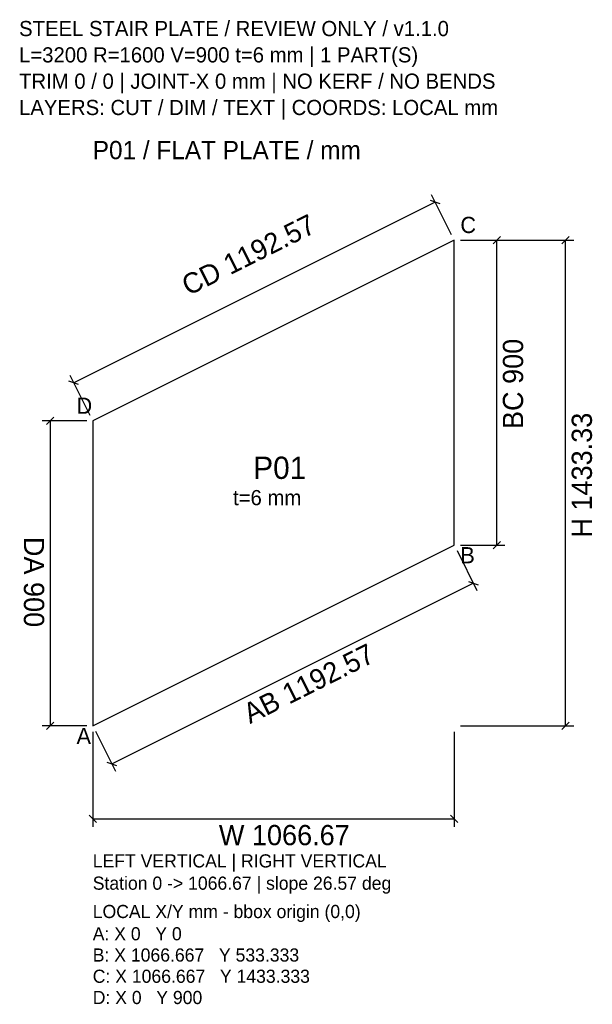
# Model space of a CAD drawing. Header units: millimetres. Extents: x 2 to 1691, y 9 to 2914.
import ezdxf

# ---------------------------------------------------------------- set-up
doc = ezdxf.new("R2010")
doc.units = ezdxf.units.MM
for name, color, linetype in [('CUT', 7, 'Continuous'), ('DIM', 4, 'Continuous'), ('TEXT', 2, 'Continuous')]:
    doc.layers.add(name, color=color, linetype=linetype)

msp = doc.modelspace()

# ---------------------------------------------------------------- linework, layer by layer
at = {"layer": 'CUT'}
msp.add_lwpolyline([(217.388889, 830.497222), (1284.055556, 1363.830556), (1284.055556, 2263.830556), (217.388889, 1730.497222)], close=True, dxfattribs=at)
at = {"layer": 'DIM'}
for p, q in [((1276.042979, 2279.855709), (1217.284081, 2397.373504)), ((1227.967517, 2376.006632), (161.30085, 1842.673299)), ((1242.390156, 2371.199086), (1213.544879, 2380.814179)), ((1398.722222, 2253.080556), (1420.222222, 2274.580556)), ((1601.777778, 2253.080556), (1623.277778, 2274.580556)), ((1301.972222, 2263.830556), (1433.361111, 2263.830556)), ((1301.972222, 2263.830556), (1636.416667, 2263.830556)), ((1409.472222, 1363.830556), (1409.472222, 2263.830556)), ((1612.527778, 830.497222), (1612.527778, 2263.830556)), ((209.376312, 1746.522376), (150.617415, 1864.040171)), ((175.723489, 1837.865753), (146.878212, 1847.480845)), ((199.472222, 1730.497222), (68.083333, 1730.497222)), ((102.722222, 1741.247222), (81.222222, 1719.747222)), ((91.972222, 1730.497222), (91.972222, 830.497222)), ((1398.722222, 1353.080556), (1420.222222, 1374.580556)), ((1292.068132, 1347.805402), (1350.82703, 1230.287607)), ((1301.972222, 1363.830556), (1433.361111, 1363.830556)), ((273.476927, 718.321145), (1340.143594, 1251.654479)), ((1325.720956, 1256.462025), (1354.566232, 1246.846933)), ((199.472222, 830.497222), (68.083333, 830.497222)), ((102.722222, 841.247222), (81.222222, 819.747222)), ((225.401466, 814.472068), (284.160363, 696.954274)), ((1301.972222, 830.497222), (1636.416667, 830.497222)), ((1601.777778, 819.747222), (1623.277778, 841.247222)), ((217.388889, 812.580556), (217.388889, 531.886111)), ((1284.055556, 812.580556), (1284.055556, 531.886111)), ((259.054289, 723.128692), (287.899566, 713.513599)), ((206.638889, 566.525), (228.138889, 545.025)), ((217.388889, 555.775), (1284.055556, 555.775)), ((1273.305556, 566.525), (1294.805556, 545.025))]:
    msp.add_line(p, q, dxfattribs=at)

# ---------------------------------------------------------------- texts
for s, rotation, p in [('CD 1192.57', 26.565051, (499.661479, 2098.65653)), ('BC 900', 90, (1487.111111, 1706.330556)), ('H 1433.33', 90, (1690.166667, 1385.913889)), ('DA 900', -90, (14.333333, 1387.997222)), ('AB 1192.57', 26.565051, (681.279889, 835.41971))]:
    msp.add_text(s, height=59.722222, rotation=rotation, dxfattribs=at).set_placement(p)
msp.add_text('W 1066.67', height=59.722222, dxfattribs=at).set_placement((589.472222, 478.136111))
at = {"layer": 'TEXT'}
for s, height, p in [('STEEL STAIR PLATE / REVIEW ONLY / v1.1.0', 44.791667, (0, 2865.830556)), ('L=3200 R=1600 V=900 t=6 mm | 1 PART(S)', 44.791667, (0, 2788.191667)), ('TRIM 0 / 0 | JOINT-X 0 mm | NO KERF / NO BENDS', 44.791667, (0, 2710.552778)), ('LAYERS: CUT / DIM / TEXT | COORDS: LOCAL mm', 44.791667, (0, 2632.913889)), ('P01 / FLAT PLATE / mm', 53.75, (217.388889, 2502.719444)), ('C', 47.777778, (1301.972222, 2284.733333)), ('D', 47.777778, (169.611111, 1751.4)), ('P01', 65.694444, (691, 1559.108333)), ('t=6 mm', 44.791667, (631.277778, 1481.469444)), ('B', 47.777778, (1301.972222, 1310.080556)), ('A', 47.777778, (169.611111, 776.747222)), ('LEFT VERTICAL | RIGHT VERTICAL', 38.819444, (217.388889, 412.441667)), ('Station 0 -> 1066.67 | slope 26.57 deg', 38.819444, (217.388889, 346.747222)), ('LOCAL X/Y mm - bbox origin (0,0)', 38.819444, (217.388889, 263.136111)), ('A: X 0   Y 0', 38.819444, (217.388889, 197.441667)), ('B: X 1066.667   Y 533.333', 38.819444, (217.388889, 134.733333)), ('C: X 1066.667   Y 1433.333', 38.819444, (217.388889, 72.025)), ('D: X 0   Y 900', 38.819444, (217.388889, 9.316667))]:
    msp.add_text(s, height=height, dxfattribs=at).set_placement(p)

doc.saveas('drawing.dxf')
